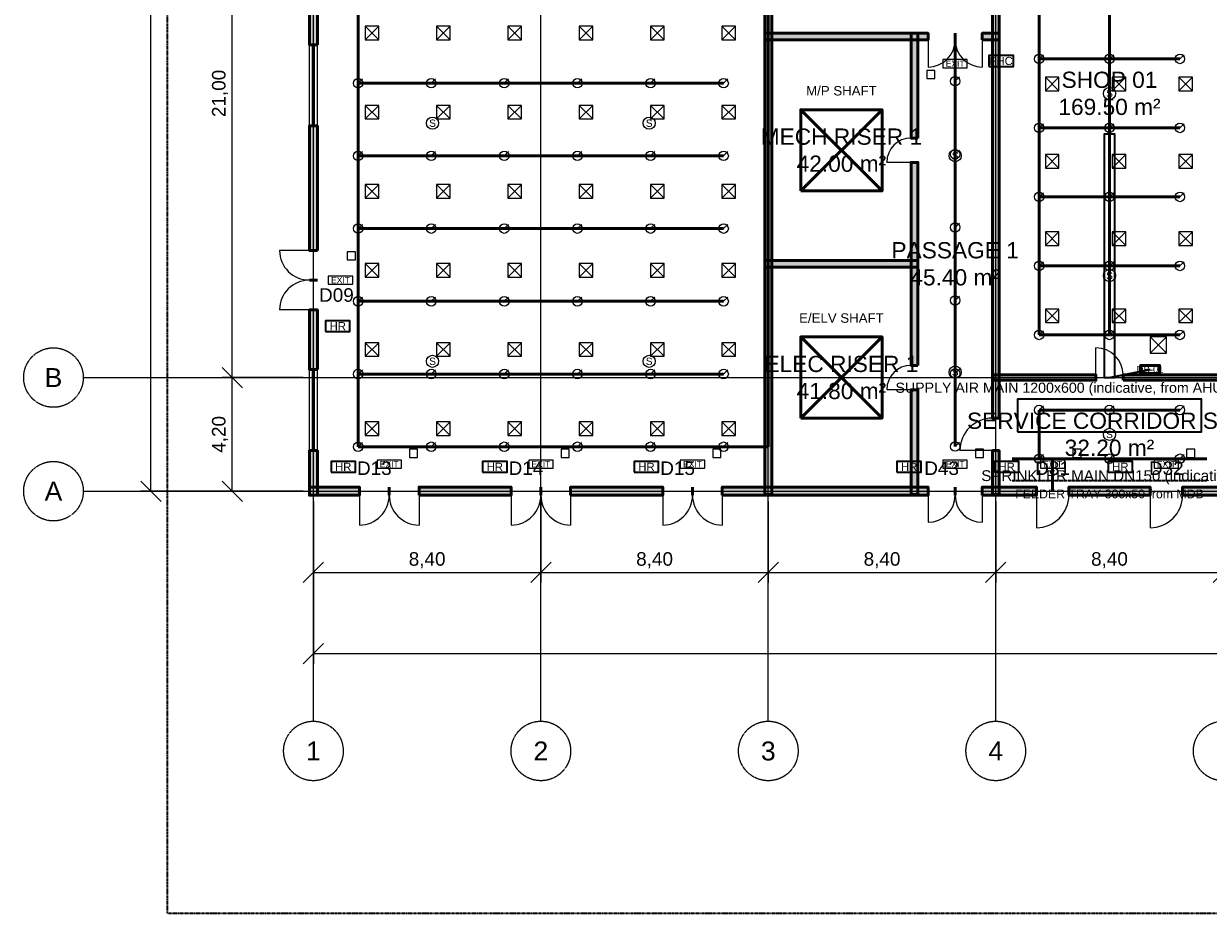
# Model space of a CAD drawing. Header units: millimetres. Extents: x -5300 to 125300, y -375 to 90375.
# Tile 1 of 10: x -5300 to 38450, y 0 to 32878. Entities that reach past the tile are written whole.
import ezdxf
from ezdxf.enums import TextEntityAlignment as Align

# ---------------------------------------------------------------- set-up
doc = ezdxf.new("R2010")
doc.units = ezdxf.units.MM
for name, pattern in [('CENTER', [5.08, 3.175, -0.635, 0.635, -0.635]), ('DASHED', [1.524, 1.27, -0.254]), ('PHANTOM', [6.35, 3.175, -0.635, 0.635, -0.635, 0.635, -0.635])]:
    doc.linetypes.add(name, pattern=pattern)
for name, color, linetype, lineweight in [('A-ACHSEN', 1, 'CENTER', 13), ('A-FENSTER', 5, 'Continuous', 25), ('A-LAGEPLAN-GRENZE', 1, 'PHANTOM', 35), ('A-MASS', 1, 'Continuous', 18), ('A-OEFFNUNG-NR', 2, 'Continuous', 18), ('A-RAUM-STEMPEL', 2, 'Continuous', 18), ('A-SCHRAFFUR', 8, 'Continuous', 9), ('A-TUER', 3, 'Continuous', 25), ('A-WAND-TRAG', 7, 'Continuous', 50), ('E-ANNO-TEXT', 52, 'Continuous', 18), ('E-DB', 6, 'Continuous', 50), ('E-FALM', 230, 'Continuous', 25), ('E-LITE', 2, 'Continuous', 18), ('E-LITE-EMER', 40, 'Continuous', 18), ('E-TRAY', 210, 'DASHED', 35), ('FP-ANNO-TEXT', 14, 'Continuous', 18), ('FP-HOSE', 20, 'Continuous', 35), ('FP-SPRK-HEAD', 1, 'Continuous', 25), ('FP-SPRK-PIPE', 12, 'Continuous', 50), ('M-ANNO-TEXT', 150, 'Continuous', 18), ('M-HVAC-EQPT', 30, 'Continuous', 50), ('M-HVAC-RCG', 3, 'Continuous', 18), ('M-HVAC-SAD', 5, 'Continuous', 35), ('M-HVAC-SCD', 4, 'Continuous', 18)]:
    doc.layers.add(name, color=color, linetype=linetype, lineweight=lineweight)
doc.styles.add('DE-ARIAL', font='arial.ttf')
doc.dimstyles.new('DE-100-M', dxfattribs={"dimscale": 250, "dimtxt": 2, "dimasz": 1.5, "dimexe": 1.5, "dimexo": 1.5, "dimgap": 0.8, "dimtad": 1, "dimlfac": 0.001, "dimzin": 0, "dimtxsty": 'DE-ARIAL', "dimtsz": 1.5, "dimcen": 2.5, "dimclrd": 256, "dimclre": 256, "dimclrt": 256, "dimazin": 3, "dimtfac": 1, "dimtmove": 0, "dimatfit": 3})

msp = doc.modelspace()

# ---------------------------------------------------------------- hatches: boundary and pattern name
at = {"layer": 'A-SCHRAFFUR'}
for points in [[(22325, 15475), (22325, 42700), (22075, 42700), (22075, 15475)], [(30725, 18300), (30725, 40925), (30475, 40925), (30475, 18300)], [(5550, 32100), (5550, 37900), (5250, 37900), (5250, 32100)], [(22075, 32275), (28100, 32275), (28100, 32525), (22075, 32525)], [(27725, 28650), (27725, 32525), (27475, 32525), (27475, 28650)], [(30100, 32275), (30725, 32275), (30725, 32525), (30100, 32525)], [(5550, 24500), (5550, 29100), (5250, 29100), (5250, 24500)], [(27725, 20250), (27725, 27750), (27475, 27750), (27475, 20250)], [(22075, 23875), (27725, 23875), (27725, 24125), (22075, 24125)], [(5550, 20100), (5550, 22300), (5250, 22300), (5250, 20100)], [(30500, 19700), (34300, 19700), (34300, 19900), (30500, 19900)], [(35300, 19700), (39100, 19700), (39100, 19900), (35300, 19900)], [(27725, 15475), (27725, 19350), (27475, 19350), (27475, 15475)], [(5550, 15450), (5550, 17100), (5250, 17100), (5250, 15450)], [(30725, 15475), (30725, 17100), (30475, 17100), (30475, 15475)], [(5250, 15450), (7100, 15450), (7100, 15750), (5250, 15750)], [(9300, 15450), (12700, 15450), (12700, 15750), (9300, 15750)], [(14900, 15450), (18300, 15450), (18300, 15750), (14900, 15750)], [(20500, 15450), (28100, 15450), (28100, 15750), (20500, 15750)], [(30100, 15450), (32100, 15450), (32100, 15750), (30100, 15750)], [(33300, 15450), (36300, 15450), (36300, 15750), (33300, 15750)], [(37500, 15450), (44900, 15450), (44900, 15750), (37500, 15750)]]:
    msp.add_hatch(color=256, dxfattribs=at).paths.add_polyline_path(points)

# ---------------------------------------------------------------- linework, layer by layer
at = {"layer": 'A-ACHSEN'}
for p, q in [((5400, 7100), (5400, 86500)), ((13800, 7100), (13800, 86500)), ((22200, 7100), (22200, 86500)), ((30600, 7100), (30600, 86500)), ((-3100, 19800), (123100, 19800)), ((-3100, 15600), (123100, 15600))]:
    msp.add_line(p, q, dxfattribs=at)
for centre in [(-4200, 19800), (-4200, 15600), (5400, 6000), (13800, 6000), (22200, 6000), (30600, 6000), (39000, 6000)]:
    msp.add_circle(centre, 1100, dxfattribs=at)
at = {"layer": 'A-FENSTER'}
for p, q in [((5250, 29100), (5250, 32100)), ((5362.5, 29100), (5362.5, 32100)), ((5437.5, 29100), (5437.5, 32100)), ((5550, 29100), (5550, 32100)), ((5250, 17100), (5250, 20100)), ((5362.5, 17100), (5362.5, 20100)), ((5437.5, 17100), (5437.5, 20100)), ((5550, 17100), (5550, 20100))]:
    msp.add_line(p, q, dxfattribs=at)
at = {"layer": 'A-LAGEPLAN-GRENZE'}
msp.add_lwpolyline([(0, 0), (120000, 0), (120000, 90000), (0, 90000)], close=True, dxfattribs=at)
at = {"layer": 'A-TUER'}
for p, q in [((28100, 32275), (28100, 31275)), ((30100, 32275), (30100, 31275)), ((27475, 27750), (26575, 27750)), ((5250, 24500), (4150, 24500)), ((5250, 22300), (4150, 22300)), ((34300, 19900), (34300, 20900)), ((27475, 19350), (26575, 19350)), ((30475, 17100), (29275, 17100)), ((7100, 15450), (7100, 14350)), ((9300, 15450), (9300, 14350)), ((12700, 15450), (12700, 14350)), ((14900, 15450), (14900, 14350)), ((18300, 15450), (18300, 14350)), ((20500, 15450), (20500, 14350)), ((28100, 15450), (28100, 14450)), ((30100, 15450), (30100, 14450)), ((32100, 15450), (32100, 14250)), ((36300, 15450), (36300, 14250))]:
    msp.add_line(p, q, dxfattribs=at)
for centre, radius, start, end in [((28100, 32275), 1000, -90, 0), ((30100, 32275), 1000, 180, -90), ((27475, 27750), 900, 90, 180), ((5250, 24500), 1100, 180, -90), ((5250, 22300), 1100, 90, 180), ((34300, 19900), 1000, 0, 90), ((27475, 19350), 900, 90, 180), ((30475, 17100), 1200, 90, 180), ((7100, 15450), 1100, -90, 0), ((9300, 15450), 1100, 180, -90), ((12700, 15450), 1100, -90, 0), ((14900, 15450), 1100, 180, -90), ((18300, 15450), 1100, -90, 0), ((20500, 15450), 1100, 180, -90), ((28100, 15450), 1000, -90, 0), ((30100, 15450), 1000, 180, -90), ((32100, 15450), 1200, -90, 0), ((36300, 15450), 1200, -90, 0)]:
    msp.add_arc(centre, radius, start, end, dxfattribs=at)
at = {"layer": 'A-WAND-TRAG'}
for p, q in [((28100, 32275), (28100, 32525)), ((29100, 32275), (29100, 32525)), ((29100, 32275), (29100, 32525)), ((30100, 32275), (30100, 32525)), ((5550, 32100), (5250, 32100)), ((5550, 29100), (5250, 29100)), ((27725, 28650), (27475, 28650)), ((27725, 27750), (27475, 27750)), ((5550, 24500), (5250, 24500)), ((5550, 23400), (5250, 23400)), ((5550, 23400), (5250, 23400)), ((5550, 22300), (5250, 22300)), ((27725, 20250), (27475, 20250)), ((5550, 20100), (5250, 20100)), ((34300, 19700), (34300, 19900)), ((35300, 19700), (35300, 19900)), ((27725, 19350), (27475, 19350)), ((30725, 18300), (30475, 18300)), ((5550, 17100), (5250, 17100)), ((30725, 17100), (30475, 17100)), ((7100, 15450), (7100, 15750)), ((8200, 15450), (8200, 15750)), ((8200, 15450), (8200, 15750)), ((9300, 15450), (9300, 15750)), ((12700, 15450), (12700, 15750)), ((13800, 15450), (13800, 15750)), ((13800, 15450), (13800, 15750)), ((14900, 15450), (14900, 15750)), ((18300, 15450), (18300, 15750)), ((19400, 15450), (19400, 15750)), ((19400, 15450), (19400, 15750)), ((20500, 15450), (20500, 15750)), ((28100, 15450), (28100, 15750)), ((29100, 15450), (29100, 15750)), ((29100, 15450), (29100, 15750)), ((30100, 15450), (30100, 15750)), ((32100, 15450), (32100, 15750)), ((33300, 15450), (33300, 15750)), ((36300, 15450), (36300, 15750)), ((37500, 15450), (37500, 15750))]:
    msp.add_line(p, q, dxfattribs=at)
for points in [[(22325, 15475), (22325, 42700), (22075, 42700), (22075, 15475)], [(30725, 18300), (30725, 40925), (30475, 40925), (30475, 18300)], [(5550, 32100), (5550, 37900), (5250, 37900), (5250, 32100)], [(22075, 32275), (28100, 32275), (28100, 32525), (22075, 32525)], [(27725, 28650), (27725, 32525), (27475, 32525), (27475, 28650)], [(30100, 32275), (30725, 32275), (30725, 32525), (30100, 32525)], [(5550, 24500), (5550, 29100), (5250, 29100), (5250, 24500)], [(27725, 20250), (27725, 27750), (27475, 27750), (27475, 20250)], [(22075, 23875), (27725, 23875), (27725, 24125), (22075, 24125)], [(5550, 20100), (5550, 22300), (5250, 22300), (5250, 20100)], [(30500, 19700), (34300, 19700), (34300, 19900), (30500, 19900)], [(35300, 19700), (39100, 19700), (39100, 19900), (35300, 19900)], [(27725, 15475), (27725, 19350), (27475, 19350), (27475, 15475)], [(5550, 15450), (5550, 17100), (5250, 17100), (5250, 15450)], [(30725, 15475), (30725, 17100), (30475, 17100), (30475, 15475)], [(5250, 15450), (7100, 15450), (7100, 15750), (5250, 15750)], [(9300, 15450), (12700, 15450), (12700, 15750), (9300, 15750)], [(14900, 15450), (18300, 15450), (18300, 15750), (14900, 15750)], [(20500, 15450), (28100, 15450), (28100, 15750), (20500, 15750)], [(30100, 15450), (32100, 15450), (32100, 15750), (30100, 15750)], [(33300, 15450), (36300, 15450), (36300, 15750), (33300, 15750)], [(37500, 15450), (44900, 15450), (44900, 15750), (37500, 15750)]]:
    msp.add_lwpolyline(points, close=True, dxfattribs=at)
at = {"layer": 'E-DB'}
for p, q in [((23400, 18300), (26400, 21300)), ((23400, 21300), (26400, 18300))]:
    msp.add_line(p, q, dxfattribs=at)
for points in [[(23400, 18300), (26400, 18300), (26400, 21300), (23400, 21300)], [(35950, 19950), (36650, 19950), (36650, 20250), (35950, 20250)]]:
    msp.add_lwpolyline(points, close=True, dxfattribs=at)
at = {"layer": 'E-FALM'}
for points in [[(28050, 30850), (28350, 30850), (28350, 31150), (28050, 31150)], [(6650, 24150), (6950, 24150), (6950, 24450), (6650, 24450)], [(8950, 16850), (9250, 16850), (9250, 17150), (8950, 17150)], [(14550, 16850), (14850, 16850), (14850, 17150), (14550, 17150)], [(20150, 16850), (20450, 16850), (20450, 17150), (20150, 17150)], [(29850, 16850), (30150, 16850), (30150, 17150), (29850, 17150)], [(33450, 16850), (33750, 16850), (33750, 17150), (33450, 17150)], [(37650, 16850), (37950, 16850), (37950, 17150), (37650, 17150)]]:
    msp.add_lwpolyline(points, close=True, dxfattribs=at)
for centre in [(34800, 30300), (9800, 29200), (17800, 29200), (29100, 28000), (34800, 23566.667), (9800, 20400), (17800, 20400), (29100, 20000), (34800, 17700)]:
    msp.add_circle(centre, 225, dxfattribs=at)
at = {"layer": 'E-LITE', "const_width": 100}
for points in [[(32100, 19700), (33300, 19700)], [(36300, 19700), (37500, 19700)]]:
    msp.add_lwpolyline(points, dxfattribs=at)
at = {"layer": 'E-LITE-EMER'}
for points in [[(28650, 31250), (29550, 31250), (29550, 31550), (28650, 31550)], [(5950, 23250), (6850, 23250), (6850, 23550), (5950, 23550)], [(7750, 16450), (8650, 16450), (8650, 16750), (7750, 16750)], [(13350, 16450), (14250, 16450), (14250, 16750), (13350, 16750)], [(18950, 16450), (19850, 16450), (19850, 16750), (18950, 16750)], [(28650, 16450), (29550, 16450), (29550, 16750), (28650, 16750)], [(32250, 16450), (33150, 16450), (33150, 16750), (32250, 16750)], [(36450, 16450), (37350, 16450), (37350, 16750), (36450, 16750)]]:
    msp.add_lwpolyline(points, close=True, dxfattribs=at)
at = {"layer": 'E-TRAY'}
for p, q in [((34800, 19800), (36300, 20100)), ((31200, 16000), (38400, 16000))]:
    msp.add_line(p, q, dxfattribs=at)
at = {"layer": 'FP-HOSE'}
for points in [[(30350, 31300), (31250, 31300), (31250, 31700), (30350, 31700)], [(5850, 21500), (6750, 21500), (6750, 21900), (5850, 21900)], [(6050, 16300), (6950, 16300), (6950, 16700), (6050, 16700)], [(11650, 16300), (12550, 16300), (12550, 16700), (11650, 16700)], [(17250, 16300), (18150, 16300), (18150, 16700), (17250, 16700)], [(26950, 16300), (27850, 16300), (27850, 16700), (26950, 16700)], [(30550, 16300), (31450, 16300), (31450, 16700), (30550, 16700)], [(34750, 16300), (35650, 16300), (35650, 16700), (34750, 16700)]]:
    msp.add_lwpolyline(points, close=True, dxfattribs=at)
at = {"layer": 'FP-SPRK-HEAD'}
for p, q in [((32200, 31575), (32357.5, 31732.5)), ((34800, 31575), (34957.5, 31732.5)), ((37400, 31575), (37557.5, 31732.5)), ((7050, 30678.261), (7207.5, 30835.761)), ((9750, 30678.261), (9907.5, 30835.761)), ((12450, 30678.261), (12607.5, 30835.761)), ((15150, 30678.261), (15307.5, 30835.761)), ((17850, 30678.261), (18007.5, 30835.761)), ((20550, 30678.261), (20707.5, 30835.761)), ((29100, 30750), (29257.5, 30907.5)), ((32200, 29025), (32357.5, 29182.5)), ((34800, 29025), (34957.5, 29182.5)), ((37400, 29025), (37557.5, 29182.5)), ((7050, 27991.304), (7207.5, 28148.804)), ((9750, 27991.304), (9907.5, 28148.804)), ((12450, 27991.304), (12607.5, 28148.804)), ((15150, 27991.304), (15307.5, 28148.804)), ((17850, 27991.304), (18007.5, 28148.804)), ((20550, 27991.304), (20707.5, 28148.804)), ((29100, 28050), (29257.5, 28207.5)), ((32200, 26475), (32357.5, 26632.5)), ((34800, 26475), (34957.5, 26632.5)), ((37400, 26475), (37557.5, 26632.5)), ((7050, 25304.348), (7207.5, 25461.848)), ((9750, 25304.348), (9907.5, 25461.848)), ((12450, 25304.348), (12607.5, 25461.848)), ((15150, 25304.348), (15307.5, 25461.848)), ((17850, 25304.348), (18007.5, 25461.848)), ((20550, 25304.348), (20707.5, 25461.848)), ((29100, 25350), (29257.5, 25507.5)), ((32200, 23925), (32357.5, 24082.5)), ((34800, 23925), (34957.5, 24082.5)), ((37400, 23925), (37557.5, 24082.5)), ((7050, 22617.391), (7207.5, 22774.891)), ((9750, 22617.391), (9907.5, 22774.891)), ((12450, 22617.391), (12607.5, 22774.891)), ((15150, 22617.391), (15307.5, 22774.891)), ((17850, 22617.391), (18007.5, 22774.891)), ((20550, 22617.391), (20707.5, 22774.891)), ((29100, 22650), (29257.5, 22807.5)), ((32200, 21375), (32357.5, 21532.5)), ((34800, 21375), (34957.5, 21532.5)), ((37400, 21375), (37557.5, 21532.5)), ((7050, 19930.435), (7207.5, 20087.935)), ((9750, 19930.435), (9907.5, 20087.935)), ((12450, 19930.435), (12607.5, 20087.935)), ((15150, 19930.435), (15307.5, 20087.935)), ((17850, 19930.435), (18007.5, 20087.935)), ((20550, 19930.435), (20707.5, 20087.935)), ((29100, 19950), (29257.5, 20107.5)), ((32200, 18600), (32357.5, 18757.5)), ((34800, 18600), (34957.5, 18757.5)), ((37400, 18600), (37557.5, 18757.5)), ((7050, 17243.478), (7207.5, 17400.978)), ((9750, 17243.478), (9907.5, 17400.978)), ((12450, 17243.478), (12607.5, 17400.978)), ((15150, 17243.478), (15307.5, 17400.978)), ((17850, 17243.478), (18007.5, 17400.978)), ((20550, 17243.478), (20707.5, 17400.978)), ((29100, 17250), (29257.5, 17407.5)), ((32200, 16800), (32357.5, 16957.5)), ((34800, 16800), (34957.5, 16957.5)), ((37400, 16800), (37557.5, 16957.5))]:
    msp.add_line(p, q, dxfattribs=at)
for centre in [(32200, 31575), (34800, 31575), (37400, 31575), (7050, 30678.261), (9750, 30678.261), (12450, 30678.261), (15150, 30678.261), (17850, 30678.261), (20550, 30678.261), (29100, 30750), (32200, 29025), (34800, 29025), (37400, 29025), (7050, 27991.304), (9750, 27991.304), (12450, 27991.304), (15150, 27991.304), (17850, 27991.304), (20550, 27991.304), (29100, 28050), (32200, 26475), (34800, 26475), (37400, 26475), (7050, 25304.348), (9750, 25304.348), (12450, 25304.348), (15150, 25304.348), (17850, 25304.348), (20550, 25304.348), (29100, 25350), (32200, 23925), (34800, 23925), (37400, 23925), (7050, 22617.391), (9750, 22617.391), (12450, 22617.391), (15150, 22617.391), (17850, 22617.391), (20550, 22617.391), (29100, 22650), (32200, 21375), (34800, 21375), (37400, 21375), (29100, 19950), (7050, 19930.435), (9750, 19930.435), (12450, 19930.435), (15150, 19930.435), (17850, 19930.435), (20550, 19930.435), (32200, 18600), (34800, 18600), (37400, 18600), (7050, 17243.478), (9750, 17243.478), (12450, 17243.478), (15150, 17243.478), (17850, 17243.478), (20550, 17243.478), (29100, 17250), (32200, 16800), (34800, 16800), (37400, 16800)]:
    msp.add_circle(centre, 175, dxfattribs=at)
at = {"layer": 'FP-SPRK-PIPE'}
for p, q in [((22200, 17243.478), (22200, 43800)), ((34800, 21375), (34800, 40800)), ((32200, 31575), (32200, 34125)), ((7050, 30678.261), (7050, 33365.217)), ((29100, 17250), (29100, 32400)), ((32200, 31575), (34800, 31575)), ((32200, 29025), (32200, 31575)), ((34800, 31575), (37400, 31575)), ((7050, 30678.261), (9750, 30678.261)), ((7050, 27991.304), (7050, 30678.261)), ((9750, 30678.261), (12450, 30678.261)), ((12450, 30678.261), (15150, 30678.261)), ((15150, 30678.261), (17850, 30678.261)), ((17850, 30678.261), (20550, 30678.261)), ((29100, 28050), (29100, 30750)), ((32200, 29025), (34800, 29025)), ((32200, 26475), (32200, 29025)), ((34800, 29025), (37400, 29025)), ((29100, 25350), (29100, 28050)), ((7050, 27991.304), (9750, 27991.304)), ((7050, 25304.348), (7050, 27991.304)), ((9750, 27991.304), (12450, 27991.304)), ((12450, 27991.304), (15150, 27991.304)), ((15150, 27991.304), (17850, 27991.304)), ((17850, 27991.304), (20550, 27991.304)), ((32200, 26475), (34800, 26475)), ((32200, 23925), (32200, 26475)), ((34800, 26475), (37400, 26475)), ((7050, 25304.348), (9750, 25304.348)), ((7050, 22617.391), (7050, 25304.348)), ((9750, 25304.348), (12450, 25304.348)), ((12450, 25304.348), (15150, 25304.348)), ((15150, 25304.348), (17850, 25304.348)), ((17850, 25304.348), (20550, 25304.348)), ((29100, 22650), (29100, 25350)), ((32200, 23925), (34800, 23925)), ((32200, 21375), (32200, 23925)), ((34800, 23925), (37400, 23925)), ((7050, 22617.391), (9750, 22617.391)), ((7050, 19930.435), (7050, 22617.391)), ((9750, 22617.391), (12450, 22617.391)), ((12450, 22617.391), (15150, 22617.391)), ((15150, 22617.391), (17850, 22617.391)), ((17850, 22617.391), (20550, 22617.391)), ((29100, 19950), (29100, 22650)), ((32200, 21375), (34800, 21375)), ((32200, 21375), (34800, 21375)), ((34800, 21375), (37400, 21375)), ((7050, 19930.435), (9750, 19930.435)), ((7050, 17243.478), (7050, 19930.435)), ((9750, 19930.435), (12450, 19930.435)), ((12450, 19930.435), (15150, 19930.435)), ((15150, 19930.435), (17850, 19930.435)), ((17850, 19930.435), (20550, 19930.435)), ((29100, 17250), (29100, 19950)), ((32200, 18600), (34800, 18600)), ((32200, 16800), (32200, 18600)), ((34800, 18600), (37400, 18600)), ((7050, 17243.478), (9750, 17243.478)), ((7050, 17243.478), (22200, 17243.478)), ((9750, 17243.478), (12450, 17243.478)), ((12450, 17243.478), (15150, 17243.478)), ((15150, 17243.478), (17850, 17243.478)), ((17850, 17243.478), (20550, 17243.478)), ((29100, 17250), (29100, 17250)), ((31200, 16800), (38400, 16800)), ((32200, 16800), (34800, 16800)), ((32200, 16800), (32700, 16800)), ((32700, 16800), (32700, 15600)), ((34800, 16800), (37400, 16800))]:
    msp.add_line(p, q, dxfattribs=at)
at = {"layer": 'M-HVAC-EQPT'}
for p, q in [((23400, 26700), (26400, 29700)), ((23400, 29700), (26400, 26700))]:
    msp.add_line(p, q, dxfattribs=at)
msp.add_lwpolyline([(23400, 26700), (26400, 26700), (26400, 29700), (23400, 29700)], close=True, dxfattribs=at)
at = {"layer": 'M-HVAC-RCG'}
for p, q in [((36300, 20700), (36900, 21300)), ((36300, 21300), (36900, 20700))]:
    msp.add_line(p, q, dxfattribs=at)
msp.add_lwpolyline([(36300, 20700), (36900, 20700), (36900, 21300), (36300, 21300)], close=True, dxfattribs=at)
at = {"layer": 'M-HVAC-SAD'}
for points in [[(34600, 19800), (35000, 19800), (35000, 28800), (34600, 28800)], [(31400, 17800), (38200, 17800), (38200, 19000), (31400, 19000)]]:
    msp.add_lwpolyline(points, close=True, dxfattribs=at)
at = {"layer": 'M-HVAC-SCD'}
for p, q in [((7316.667, 32280.952), (7816.667, 32780.952)), ((7316.667, 32780.952), (7816.667, 32280.952)), ((9950, 32280.952), (10450, 32780.952)), ((9950, 32780.952), (10450, 32280.952)), ((12583.333, 32280.952), (13083.333, 32780.952)), ((12583.333, 32780.952), (13083.333, 32280.952)), ((15216.667, 32280.952), (15716.667, 32780.952)), ((15216.667, 32780.952), (15716.667, 32280.952)), ((17850, 32280.952), (18350, 32780.952)), ((17850, 32780.952), (18350, 32280.952)), ((20483.333, 32280.952), (20983.333, 32780.952)), ((20483.333, 32780.952), (20983.333, 32280.952)), ((32433.333, 30400), (32933.333, 30900)), ((32433.333, 30900), (32933.333, 30400)), ((34900, 30400), (35400, 30900)), ((34900, 30900), (35400, 30400)), ((37366.667, 30400), (37866.667, 30900)), ((37366.667, 30900), (37866.667, 30400)), ((7316.667, 29357.143), (7816.667, 29857.143)), ((7316.667, 29857.143), (7816.667, 29357.143)), ((9950, 29357.143), (10450, 29857.143)), ((9950, 29857.143), (10450, 29357.143)), ((12583.333, 29357.143), (13083.333, 29857.143)), ((12583.333, 29857.143), (13083.333, 29357.143)), ((15216.667, 29357.143), (15716.667, 29857.143)), ((15216.667, 29857.143), (15716.667, 29357.143)), ((17850, 29357.143), (18350, 29857.143)), ((17850, 29857.143), (18350, 29357.143)), ((20483.333, 29357.143), (20983.333, 29857.143)), ((20483.333, 29857.143), (20983.333, 29357.143)), ((32433.333, 27542.857), (32933.333, 28042.857)), ((32433.333, 28042.857), (32933.333, 27542.857)), ((34900, 27542.857), (35400, 28042.857)), ((34900, 28042.857), (35400, 27542.857)), ((37366.667, 27542.857), (37866.667, 28042.857)), ((37366.667, 28042.857), (37866.667, 27542.857)), ((7316.667, 26433.333), (7816.667, 26933.333)), ((7316.667, 26933.333), (7816.667, 26433.333)), ((9950, 26433.333), (10450, 26933.333)), ((9950, 26933.333), (10450, 26433.333)), ((12583.333, 26433.333), (13083.333, 26933.333)), ((12583.333, 26933.333), (13083.333, 26433.333)), ((15216.667, 26433.333), (15716.667, 26933.333)), ((15216.667, 26933.333), (15716.667, 26433.333)), ((17850, 26433.333), (18350, 26933.333)), ((17850, 26933.333), (18350, 26433.333)), ((20483.333, 26433.333), (20983.333, 26933.333)), ((20483.333, 26933.333), (20983.333, 26433.333)), ((32433.333, 24685.714), (32933.333, 25185.714)), ((32433.333, 25185.714), (32933.333, 24685.714)), ((34900, 24685.714), (35400, 25185.714)), ((34900, 25185.714), (35400, 24685.714)), ((37366.667, 24685.714), (37866.667, 25185.714)), ((37366.667, 25185.714), (37866.667, 24685.714)), ((7316.667, 23509.524), (7816.667, 24009.524)), ((7316.667, 24009.524), (7816.667, 23509.524)), ((9950, 23509.524), (10450, 24009.524)), ((9950, 24009.524), (10450, 23509.524)), ((12583.333, 23509.524), (13083.333, 24009.524)), ((12583.333, 24009.524), (13083.333, 23509.524)), ((15216.667, 23509.524), (15716.667, 24009.524)), ((15216.667, 24009.524), (15716.667, 23509.524)), ((17850, 23509.524), (18350, 24009.524)), ((17850, 24009.524), (18350, 23509.524)), ((20483.333, 23509.524), (20983.333, 24009.524)), ((20483.333, 24009.524), (20983.333, 23509.524)), ((32433.333, 21828.571), (32933.333, 22328.571)), ((32433.333, 22328.571), (32933.333, 21828.571)), ((34900, 21828.571), (35400, 22328.571)), ((34900, 22328.571), (35400, 21828.571)), ((37366.667, 21828.571), (37866.667, 22328.571)), ((37366.667, 22328.571), (37866.667, 21828.571)), ((7316.667, 20585.714), (7816.667, 21085.714)), ((7316.667, 21085.714), (7816.667, 20585.714)), ((9950, 20585.714), (10450, 21085.714)), ((9950, 21085.714), (10450, 20585.714)), ((12583.333, 20585.714), (13083.333, 21085.714)), ((12583.333, 21085.714), (13083.333, 20585.714)), ((15216.667, 20585.714), (15716.667, 21085.714)), ((15216.667, 21085.714), (15716.667, 20585.714)), ((17850, 20585.714), (18350, 21085.714)), ((17850, 21085.714), (18350, 20585.714)), ((20483.333, 20585.714), (20983.333, 21085.714)), ((20483.333, 21085.714), (20983.333, 20585.714)), ((7316.667, 17661.905), (7816.667, 18161.905)), ((7316.667, 18161.905), (7816.667, 17661.905)), ((9950, 17661.905), (10450, 18161.905)), ((9950, 18161.905), (10450, 17661.905)), ((12583.333, 17661.905), (13083.333, 18161.905)), ((12583.333, 18161.905), (13083.333, 17661.905)), ((15216.667, 17661.905), (15716.667, 18161.905)), ((15216.667, 18161.905), (15716.667, 17661.905)), ((17850, 17661.905), (18350, 18161.905)), ((17850, 18161.905), (18350, 17661.905)), ((20483.333, 17661.905), (20983.333, 18161.905)), ((20483.333, 18161.905), (20983.333, 17661.905))]:
    msp.add_line(p, q, dxfattribs=at)
for points in [[(7316.667, 32280.952), (7816.667, 32280.952), (7816.667, 32780.952), (7316.667, 32780.952)], [(9950, 32280.952), (10450, 32280.952), (10450, 32780.952), (9950, 32780.952)], [(12583.333, 32280.952), (13083.333, 32280.952), (13083.333, 32780.952), (12583.333, 32780.952)], [(15216.667, 32280.952), (15716.667, 32280.952), (15716.667, 32780.952), (15216.667, 32780.952)], [(17850, 32280.952), (18350, 32280.952), (18350, 32780.952), (17850, 32780.952)], [(20483.333, 32280.952), (20983.333, 32280.952), (20983.333, 32780.952), (20483.333, 32780.952)], [(32433.333, 30400), (32933.333, 30400), (32933.333, 30900), (32433.333, 30900)], [(34900, 30400), (35400, 30400), (35400, 30900), (34900, 30900)], [(37366.667, 30400), (37866.667, 30400), (37866.667, 30900), (37366.667, 30900)], [(7316.667, 29357.143), (7816.667, 29357.143), (7816.667, 29857.143), (7316.667, 29857.143)], [(9950, 29357.143), (10450, 29357.143), (10450, 29857.143), (9950, 29857.143)], [(12583.333, 29357.143), (13083.333, 29357.143), (13083.333, 29857.143), (12583.333, 29857.143)], [(15216.667, 29357.143), (15716.667, 29357.143), (15716.667, 29857.143), (15216.667, 29857.143)], [(17850, 29357.143), (18350, 29357.143), (18350, 29857.143), (17850, 29857.143)], [(20483.333, 29357.143), (20983.333, 29357.143), (20983.333, 29857.143), (20483.333, 29857.143)], [(32433.333, 27542.857), (32933.333, 27542.857), (32933.333, 28042.857), (32433.333, 28042.857)], [(34900, 27542.857), (35400, 27542.857), (35400, 28042.857), (34900, 28042.857)], [(37366.667, 27542.857), (37866.667, 27542.857), (37866.667, 28042.857), (37366.667, 28042.857)], [(7316.667, 26433.333), (7816.667, 26433.333), (7816.667, 26933.333), (7316.667, 26933.333)], [(9950, 26433.333), (10450, 26433.333), (10450, 26933.333), (9950, 26933.333)], [(12583.333, 26433.333), (13083.333, 26433.333), (13083.333, 26933.333), (12583.333, 26933.333)], [(15216.667, 26433.333), (15716.667, 26433.333), (15716.667, 26933.333), (15216.667, 26933.333)], [(17850, 26433.333), (18350, 26433.333), (18350, 26933.333), (17850, 26933.333)], [(20483.333, 26433.333), (20983.333, 26433.333), (20983.333, 26933.333), (20483.333, 26933.333)], [(32433.333, 24685.714), (32933.333, 24685.714), (32933.333, 25185.714), (32433.333, 25185.714)], [(34900, 24685.714), (35400, 24685.714), (35400, 25185.714), (34900, 25185.714)], [(37366.667, 24685.714), (37866.667, 24685.714), (37866.667, 25185.714), (37366.667, 25185.714)], [(7316.667, 23509.524), (7816.667, 23509.524), (7816.667, 24009.524), (7316.667, 24009.524)], [(9950, 23509.524), (10450, 23509.524), (10450, 24009.524), (9950, 24009.524)], [(12583.333, 23509.524), (13083.333, 23509.524), (13083.333, 24009.524), (12583.333, 24009.524)], [(15216.667, 23509.524), (15716.667, 23509.524), (15716.667, 24009.524), (15216.667, 24009.524)], [(17850, 23509.524), (18350, 23509.524), (18350, 24009.524), (17850, 24009.524)], [(20483.333, 23509.524), (20983.333, 23509.524), (20983.333, 24009.524), (20483.333, 24009.524)], [(32433.333, 21828.571), (32933.333, 21828.571), (32933.333, 22328.571), (32433.333, 22328.571)], [(34900, 21828.571), (35400, 21828.571), (35400, 22328.571), (34900, 22328.571)], [(37366.667, 21828.571), (37866.667, 21828.571), (37866.667, 22328.571), (37366.667, 22328.571)], [(7316.667, 20585.714), (7816.667, 20585.714), (7816.667, 21085.714), (7316.667, 21085.714)], [(9950, 20585.714), (10450, 20585.714), (10450, 21085.714), (9950, 21085.714)], [(12583.333, 20585.714), (13083.333, 20585.714), (13083.333, 21085.714), (12583.333, 21085.714)], [(15216.667, 20585.714), (15716.667, 20585.714), (15716.667, 21085.714), (15216.667, 21085.714)], [(17850, 20585.714), (18350, 20585.714), (18350, 21085.714), (17850, 21085.714)], [(20483.333, 20585.714), (20983.333, 20585.714), (20983.333, 21085.714), (20483.333, 21085.714)], [(7316.667, 17661.905), (7816.667, 17661.905), (7816.667, 18161.905), (7316.667, 18161.905)], [(9950, 17661.905), (10450, 17661.905), (10450, 18161.905), (9950, 18161.905)], [(12583.333, 17661.905), (13083.333, 17661.905), (13083.333, 18161.905), (12583.333, 18161.905)], [(15216.667, 17661.905), (15716.667, 17661.905), (15716.667, 18161.905), (15216.667, 18161.905)], [(17850, 17661.905), (18350, 17661.905), (18350, 18161.905), (17850, 18161.905)], [(20483.333, 17661.905), (20983.333, 17661.905), (20983.333, 18161.905), (20483.333, 18161.905)]]:
    msp.add_lwpolyline(points, close=True, dxfattribs=at)

# ---------------------------------------------------------------- texts
at = {"layer": 'A-ACHSEN', "style": 'DE-ARIAL'}
for s, p in [('B', (-4200, 19800)), ('A', (-4200, 15600)), ('1', (5400, 6000)), ('2', (13800, 6000)), ('3', (22200, 6000)), ('4', (30600, 6000))]:
    msp.add_text(s, height=700, dxfattribs=at).set_placement(p, align=Align.MIDDLE_CENTER)
at = {"layer": 'A-OEFFNUNG-NR', "style": 'DE-ARIAL'}
for s, p in [('D09', (6250, 22850)), ('D13', (7650, 16450)), ('D14', (13250, 16450)), ('D15', (18850, 16450)), ('D43', (28600, 16450)), ('D31', (32700, 16450)), ('D32', (36900, 16450))]:
    msp.add_text(s, height=500, dxfattribs=at).set_placement(p, align=Align.MIDDLE_CENTER)
at = {"layer": 'A-RAUM-STEMPEL', "char_height": 600, "attachment_point": 5, "style": 'DE-ARIAL'}
for s, insert in [('SHOP 01\\P169.50 m²', (34800, 30300)), ('MECH RISER 1\\P42.00 m²', (24900, 28200)), ('PASSAGE 1\\P45.40 m²', (29100, 24000)), ('ELEC RISER 1\\P41.80 m²', (24900, 19800)), ('SERVICE CORRIDOR SW1\\P32.20 m²', (34800, 17700))]:
    msp.add_mtext(s, dxfattribs=dict(at, insert=insert))
at = {"layer": 'E-ANNO-TEXT', "style": 'DE-ARIAL'}
for s, height, p in [('EXIT', 225, (29100, 31400)), ('EXIT', 225, (6400, 23400)), ('E/ELV SHAFT', 350, (24900, 22000)), ('DB-01', 250, (36300, 20100)), ('EXIT', 225, (8200, 16600)), ('EXIT', 225, (13800, 16600)), ('EXIT', 225, (19400, 16600)), ('EXIT', 225, (29100, 16600)), ('EXIT', 225, (32700, 16600)), ('EXIT', 225, (36900, 16600)), ('FEEDER TRAY 300x50 from MDB', 325, (34800, 15500))]:
    msp.add_text(s, height=height, dxfattribs=at).set_placement(p, align=Align.MIDDLE_CENTER)
at = {"layer": 'E-FALM', "style": 'DE-ARIAL'}
for p in [(34800, 30300), (9800, 29200), (17800, 29200), (29100, 28000), (34800, 23566.667), (9800, 20400), (17800, 20400), (29100, 20000), (34800, 17700)]:
    msp.add_text('S', height=270, dxfattribs=at).set_placement(p, align=Align.MIDDLE_CENTER)
at = {"layer": 'FP-ANNO-TEXT', "style": 'DE-ARIAL'}
for s, height, p in [('FHC', 300, (30800, 31500)), ('HR', 300, (6300, 21700)), ('HR', 300, (6500, 16500)), ('HR', 300, (12100, 16500)), ('HR', 300, (17700, 16500)), ('HR', 300, (27400, 16500)), ('HR', 300, (31000, 16500)), ('HR', 300, (35200, 16500)), ('SPRINKLER MAIN DN150 (indicative)', 400, (34800, 16175))]:
    msp.add_text(s, height=height, dxfattribs=at).set_placement(p, align=Align.MIDDLE_CENTER)
at = {"layer": 'M-ANNO-TEXT', "style": 'DE-ARIAL'}
for s, height, p in [('M/P SHAFT', 350, (24900, 30400)), ('SUPPLY AIR MAIN 1200x600 (indicative, from AHU via ceiling void)', 375, (34800, 19425))]:
    msp.add_text(s, height=height, dxfattribs=at).set_placement(p, align=Align.MIDDLE_CENTER)

# ---------------------------------------------------------------- dimensions: what is measured, and where the dimension line sits
at = {"layer": 'A-MASS'}
for base, p1, p2 in [((-600, 15600), (5400, 15600), (5400, 78000)), ((2400, 19800), (5400, 19800), (5400, 40800)), ((2400, 15600), (5400, 15600), (5400, 19800))]:
    msp.add_linear_dim(base=base, p1=p1, p2=p2, angle=90, dimstyle='DE-100-M', dxfattribs=at).render()
for base, p1, p2 in [((5400, 12600), (5400, 15600), (13800, 15600)), ((5400, 9600), (5400, 15600), (114600, 15600)), ((13800, 12600), (13800, 15600), (22200, 15600)), ((22200, 12600), (22200, 15600), (30600, 15600)), ((30600, 12600), (30600, 15600), (39000, 15600))]:
    msp.add_linear_dim(base=base, p1=p1, p2=p2, dimstyle='DE-100-M', dxfattribs=at).render()

doc.saveas('drawing.dxf')
